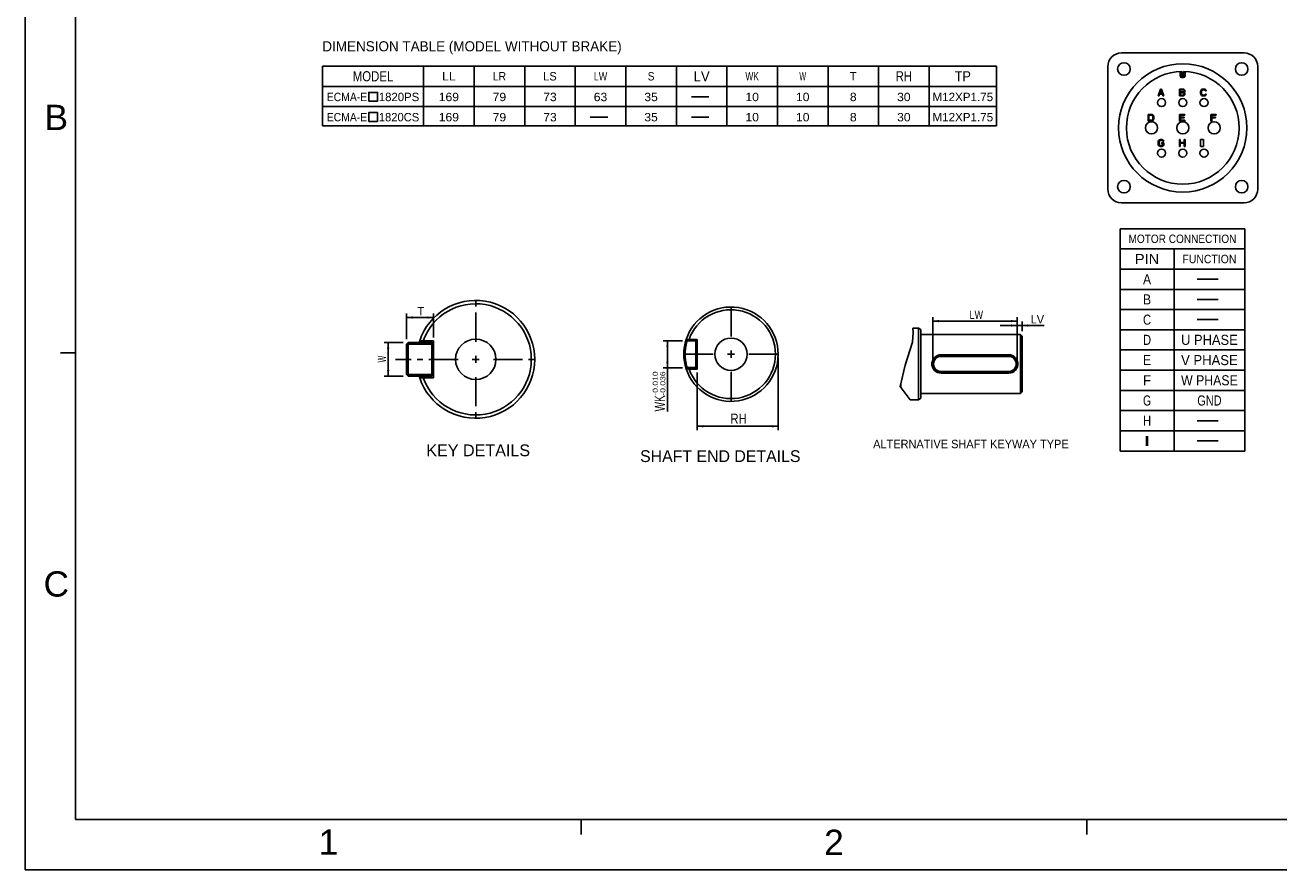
# Model space of a CAD drawing. Extents: x -74 to 556, y -98 to 347.
# Tile 1 of 26: x -74 to 298, y -98 to 153. Entities that reach past the tile are written whole.
import ezdxf
from ezdxf.enums import TextEntityAlignment as Align

# ---------------------------------------------------------------- set-up
doc = ezdxf.new("R2010")
doc.units = 0
doc.header["$LTSCALE"] = 23.1
doc.header["$MEASUREMENT"] = 0
doc.linetypes.add('CENTER', pattern=[0.6, 0.375, -0.075, 0.075, -0.075])
doc.layers.get('0').update_dxf_attribs({"linetype": 'CONTINUOUS'})
for name, color, linetype in [('8_ALL_NOTES_BALLOONS_SYMBOLS_GT', 7, 'CONTINUOUS'), ('DEFAULT_1', 7, 'CENTER'), ('DRAWING FRAME', 1, 'CONTINUOUS')]:
    doc.layers.add(name, color=color, linetype=linetype)
doc.styles.add('ARIAL', font='ARIAL.TTF')
doc.styles.add('TEXTSTYLE_0', font='txt', dxfattribs={"width": 0.8})
doc.dimstyles.new('DIMSTYLE_1', dxfattribs={"dimtxt": 3, "dimasz": 0.18, "dimexe": 0.18, "dimexo": 0.0625, "dimgap": 0.09, "dimtad": 0, "dimtih": 1, "dimtoh": 1, "dimdec": 4, "dimlfac": 1.25, "dimzin": 0, "dimdsep": 46, "dimtxsty": 'Standard', "dimcen": 0.09, "dimadec": 0, "dimazin": 0, "dimtol": 1, "dimtp": -0.01, "dimtm": 0.036, "dimtfac": 1, "dimtdec": 4, "dimtofl": 0, "dimtmove": 0, "dimatfit": 0, "dimfxl": 0, "dimtolj": 1, "dimtzin": 0, "dimarcsym": 0})
doc.dimstyles.new('DIMSTYLE_2', dxfattribs={"dimtxt": 3, "dimasz": 0.18, "dimexe": 0.18, "dimexo": 0.0625, "dimgap": 0.09, "dimtad": 0, "dimtih": 1, "dimtoh": 1, "dimdec": 4, "dimlfac": 1.25, "dimzin": 0, "dimdsep": 46, "dimtxsty": 'Standard', "dimcen": 0.09, "dimadec": 0, "dimazin": 0, "dimtol": 1, "dimtm": 0.2, "dimtfac": 1, "dimtdec": 4, "dimtofl": 0, "dimtmove": 0, "dimatfit": 0, "dimfxl": 0, "dimtolj": 1, "dimtzin": 0, "dimarcsym": 0})
doc.dimstyles.new('DIMSTYLE_5', dxfattribs={"dimtxt": 2.5, "dimasz": 0.18, "dimexe": 0.18, "dimexo": 0.0625, "dimgap": 0.09, "dimtad": 0, "dimtih": 1, "dimtoh": 1, "dimdec": 4, "dimlfac": 2, "dimzin": 0, "dimdsep": 46, "dimtxsty": 'Standard', "dimcen": 0.09, "dimadec": 0, "dimazin": 0, "dimtp": 1e-05, "dimtm": 1e-05, "dimtfac": 1, "dimtdec": 4, "dimtofl": 0, "dimtmove": 0, "dimatfit": 0, "dimfxl": 0, "dimtolj": 1, "dimtzin": 0, "dimarcsym": 0})
doc.dimstyles.new('DIMSTYLE_6', dxfattribs={"dimtxt": 2.5, "dimasz": 0.18, "dimexe": 0.18, "dimexo": 0.0625, "dimgap": 0.09, "dimtad": 0, "dimtih": 1, "dimtoh": 1, "dimdec": 4, "dimzin": 0, "dimdsep": 46, "dimtxsty": 'Standard', "dimcen": 0.09, "dimadec": 0, "dimazin": 0, "dimtp": 1e-05, "dimtm": 1e-05, "dimtfac": 1, "dimtdec": 4, "dimtofl": 0, "dimtmove": 0, "dimatfit": 0, "dimfxl": 0, "dimtolj": 1, "dimtzin": 0, "dimarcsym": 0})

# ---------------------------------------------------------------- blocks, each defined once
blk = doc.blocks.new('*D0')
at = {"color": 7, "linetype": 'Continuous'}
for p, q in [((121.13, 58.85), (115.47, 58.85)), ((116.67, 58.85), (116.67, 54.85)), ((116.67, 50.85), (116.67, 54.85)), ((116.67, 54.85), (116.67, 37.86)), ((121.13, 50.85), (115.47, 50.85))]:
    blk.add_line(p, q, dxfattribs=at)
for points in [[(117.02, 57.05), (116.67, 58.85), (116.32, 57.05)], [(116.32, 52.65), (116.67, 50.85), (117.02, 52.65)]]:
    blk.add_solid(points, dxfattribs=at)
at = {"color": 7, "linetype": 'Continuous', "style": 'TEXTSTYLE_0', "width": 0.8}
blk.add_text('WK', height=3, rotation=90, dxfattribs=at).set_placement((115.92, 37.86), (115.92, 42.66), align=Align.FIT)
blk = doc.blocks.new('*D1')
at = {"color": 7, "linetype": 'Continuous'}
for p, q in [((149.55, 53.85), (149.55, 32.25)), ((125.55, 49.45), (125.55, 32.25)), ((125.55, 33.45), (137.55, 33.45)), ((149.55, 33.45), (137.55, 33.45))]:
    blk.add_line(p, q, dxfattribs=at)
for points in [[(127.35, 33.8), (125.55, 33.45), (127.35, 33.1)], [(147.75, 33.1), (149.55, 33.45), (147.75, 33.8)]]:
    blk.add_solid(points, dxfattribs=at)
at = {"color": 7, "linetype": 'Continuous', "style": 'TEXTSTYLE_0', "width": 0.96}
blk.add_text('RH', height=3, dxfattribs=at).set_placement((135.4, 34.2), (140.2, 34.2), align=Align.FIT)
blk = doc.blocks.new('*D14')
at = {"color": 7, "linetype": 'Continuous'}
for p, q in [((195.42, 52.96), (195.42, 65.88)), ((195.42, 64.68), (207.92, 64.68)), ((220.42, 64.68), (207.92, 64.68)), ((220.42, 52.96), (220.42, 65.88))]:
    blk.add_line(p, q, dxfattribs=at)
for points in [[(197.22, 65.03), (195.42, 64.68), (197.22, 64.33)], [(218.62, 64.33), (220.42, 64.68), (218.62, 65.03)]]:
    blk.add_solid(points, dxfattribs=at)
at = {"color": 7, "linetype": 'Continuous', "style": 'TEXTSTYLE_0', "width": 0.8}
blk.add_text('LW', height=2.5, dxfattribs=at).set_placement((206.34, 65.31), (210.34, 65.31), align=Align.FIT)
blk = doc.blocks.new('*D15')
at = {"color": 7, "linetype": 'Continuous'}
for p, q in [((220.42, 63.36), (215.42, 63.36)), ((215.42, 63.36), (221.17, 63.36)), ((220.42, 52.96), (220.42, 64.56)), ((228.45, 63.36), (221.17, 63.36)), ((221.92, 61.71), (221.92, 64.56)), ((221.92, 63.36), (228.45, 63.36))]:
    blk.add_line(p, q, dxfattribs=at)
for points in [[(218.62, 63.01), (220.42, 63.36), (218.62, 63.71)], [(223.72, 63.71), (221.92, 63.36), (223.72, 63.01)]]:
    blk.add_solid(points, dxfattribs=at)
at = {"color": 7, "linetype": 'Continuous', "style": 'TEXTSTYLE_0', "width": 0.8}
blk.add_text('LV', height=2.5, dxfattribs=at).set_placement((224.45, 63.98), (228.45, 63.98), align=Align.FIT)
blk = doc.blocks.new('*D17')
at = {"color": 7, "linetype": 'Continuous'}
for p, q in [((39.3, 59.32), (39.3, 66.94)), ((39.3, 65.74), (43.3, 65.74)), ((47.3, 65.74), (43.3, 65.74)), ((47.3, 59.82), (47.3, 66.94))]:
    blk.add_line(p, q, dxfattribs=at)
for points in [[(41.1, 66.09), (39.3, 65.74), (41.1, 65.39)], [(45.5, 65.39), (47.3, 65.74), (45.5, 66.09)]]:
    blk.add_solid(points, dxfattribs=at)
at = {"color": 7, "linetype": 'Continuous', "style": 'TEXTSTYLE_0', "width": 1.2}
blk.add_text('T', height=2.5, dxfattribs=at).set_placement((42.53, 66.37), (44.53, 66.37), align=Align.FIT)
blk = doc.blocks.new('*D18')
at = {"color": 7, "linetype": 'Continuous'}
for p, q in [((38.3, 58.32), (32.63, 58.32)), ((33.83, 58.32), (33.83, 53.32)), ((33.83, 48.32), (33.83, 53.32)), ((38.3, 48.32), (32.63, 48.32))]:
    blk.add_line(p, q, dxfattribs=at)
for points in [[(34.18, 56.52), (33.83, 58.32), (33.48, 56.52)], [(33.48, 50.12), (33.83, 48.32), (34.18, 50.12)]]:
    blk.add_solid(points, dxfattribs=at)
at = {"color": 7, "linetype": 'Continuous', "style": 'TEXTSTYLE_0', "width": 0.8}
blk.add_text('W', height=2.5, rotation=90, dxfattribs=at).set_placement((33.2, 52.39), (33.2, 54.39), align=Align.FIT)

msp = doc.modelspace()

# ---------------------------------------------------------------- linework, layer by layer
at = {"color": 7, "linetype": 'Continuous'}
for p, q in [((287.826446, 144.258517), (251.376446, 144.258517)), ((14.331992, 140.354825), (214.331992, 140.354825)), ((14.331992, 140.354825), (14.331992, 122.644972)), ((44.331992, 140.354825), (44.331992, 122.644972)), ((59.331992, 140.354825), (59.331992, 122.644972)), ((74.331992, 140.354825), (74.331992, 122.644972)), ((89.331992, 140.354825), (89.331992, 122.644972)), ((104.331992, 140.354825), (104.331992, 122.644972)), ((119.331992, 140.354825), (119.331992, 122.644972)), ((134.331992, 140.354825), (134.331992, 122.644972)), ((149.331992, 140.354825), (149.331992, 122.644972)), ((164.331992, 140.354825), (164.331992, 122.644972)), ((179.331992, 140.354825), (179.331992, 122.644972)), ((194.331992, 140.354825), (194.331992, 122.644972)), ((214.331992, 140.354825), (214.331992, 122.644972)), ((247.376446, 140.258517), (247.376446, 103.808517)), ((268.851446, 138.736687), (268.851446, 137.473517)), ((269.351446, 138.751648), (269.351446, 136.973517)), ((269.851446, 136.973517), (269.851446, 138.751648)), ((270.351446, 137.473517), (270.351446, 138.736687)), ((291.826446, 103.808517), (291.826446, 140.258517)), ((14.331992, 134.354825), (214.331992, 134.354825)), ((268.851446, 137.473517), (270.351446, 137.473517)), ((269.351446, 136.973517), (269.851446, 136.973517)), ((123.811163, 131.211163), (129.019493, 131.211163)), ((262.301446, 131.533517), (262.968113, 133.533517)), ((262.551446, 131.533517), (262.301446, 131.533517)), ((262.718113, 132.044155), (262.551446, 131.533517)), ((263.551446, 132.044155), (262.718113, 132.044155)), ((262.75978, 132.214368), (263.13478, 133.363304)), ((263.50978, 132.214368), (262.75978, 132.214368)), ((262.968113, 133.533517), (263.301446, 133.533517)), ((263.13478, 133.363304), (263.50978, 132.214368)), ((263.301446, 133.533517), (263.968113, 131.533517)), ((263.718113, 131.533517), (263.551446, 132.044155)), ((263.968113, 131.533517), (263.718113, 131.533517)), ((268.601446, 131.533517), (268.601446, 133.533517)), ((268.601446, 133.533517), (269.668113, 133.533517)), ((269.668113, 131.533517), (268.601446, 131.533517)), ((268.868113, 133.278198), (268.868113, 132.682453)), ((269.712557, 133.278198), (268.868113, 133.278198)), ((268.868113, 132.682453), (269.712557, 132.682453)), ((268.868113, 131.788836), (268.868113, 132.427134)), ((268.868113, 132.427134), (269.712557, 132.427134)), ((269.712557, 131.788836), (268.868113, 131.788836)), ((269.668113, 133.533517), (269.890335, 133.490964)), ((269.890335, 131.57607), (269.668113, 131.533517)), ((269.845891, 133.235645), (269.712557, 133.278198)), ((269.712557, 132.682453), (269.845891, 132.725006)), ((269.712557, 132.427134), (269.845891, 132.384581)), ((269.845891, 131.831389), (269.712557, 131.788836)), ((269.93478, 133.150538), (269.845891, 133.235645)), ((269.845891, 132.725006), (269.93478, 132.810113)), ((269.845891, 132.384581), (269.93478, 132.299474)), ((269.93478, 131.916496), (269.845891, 131.831389)), ((269.890335, 133.490964), (270.068113, 133.363304)), ((270.068113, 131.70373), (269.890335, 131.57607)), ((269.979224, 133.022879), (269.93478, 133.150538)), ((269.93478, 132.810113), (269.979224, 132.937772)), ((269.93478, 132.299474), (269.979224, 132.171815)), ((269.979224, 132.044155), (269.93478, 131.916496)), ((269.979224, 132.937772), (269.979224, 133.022879)), ((270.068113, 132.597347), (269.979224, 132.554793)), ((269.979224, 132.554793), (270.068113, 132.51224)), ((269.979224, 132.171815), (269.979224, 132.044155)), ((270.068113, 133.363304), (270.201446, 133.193091)), ((270.201446, 132.767559), (270.068113, 132.597347)), ((270.068113, 132.51224), (270.201446, 132.342028)), ((270.201446, 131.873942), (270.068113, 131.70373)), ((270.201446, 133.193091), (270.245891, 133.065432)), ((270.245891, 132.895219), (270.201446, 132.767559)), ((270.201446, 132.342028), (270.245891, 132.214368)), ((270.245891, 132.001602), (270.201446, 131.873942)), ((270.245891, 133.065432), (270.245891, 132.895219)), ((270.245891, 132.214368), (270.245891, 132.001602)), ((274.901446, 132.852666), (274.944, 133.065432)), ((274.901446, 132.214368), (274.901446, 132.852666)), ((274.944, 132.001602), (274.901446, 132.214368)), ((274.944, 133.065432), (275.029106, 133.235645)), ((275.029106, 131.831389), (274.944, 132.001602)), ((275.029106, 133.235645), (275.199319, 133.405857)), ((275.199319, 131.661176), (275.029106, 131.831389)), ((275.199319, 133.022879), (275.156766, 132.852666)), ((275.156766, 132.852666), (275.156766, 132.214368)), ((275.156766, 132.214368), (275.199319, 132.044155)), ((275.199319, 133.405857), (275.369532, 133.490964)), ((275.284425, 133.150538), (275.199319, 133.022879)), ((275.199319, 132.044155), (275.284425, 131.916496)), ((275.369532, 131.57607), (275.199319, 131.661176)), ((275.412085, 133.235645), (275.284425, 133.150538)), ((275.284425, 131.916496), (275.412085, 131.831389)), ((275.369532, 133.490964), (275.582297, 133.533517)), ((275.582297, 131.533517), (275.369532, 131.57607)), ((275.582297, 133.278198), (275.412085, 133.235645)), ((275.412085, 131.831389), (275.582297, 131.788836)), ((275.582297, 133.533517), (275.965276, 133.533517)), ((275.965276, 133.278198), (275.582297, 133.278198)), ((275.582297, 131.788836), (275.965276, 131.788836)), ((275.965276, 131.533517), (275.582297, 131.533517)), ((275.965276, 133.533517), (276.178042, 133.490964)), ((276.135489, 133.235645), (275.965276, 133.278198)), ((275.965276, 131.788836), (276.135489, 131.831389)), ((276.178042, 131.57607), (275.965276, 131.533517)), ((276.263149, 133.150538), (276.135489, 133.235645)), ((276.135489, 131.831389), (276.263149, 131.916496)), ((276.178042, 133.490964), (276.348255, 133.405857)), ((276.348255, 131.661176), (276.178042, 131.57607)), ((276.305702, 133.022879), (276.263149, 133.150538)), ((276.263149, 131.916496), (276.305702, 132.044155)), ((276.561021, 133.022879), (276.305702, 133.022879)), ((276.305702, 132.044155), (276.561021, 132.044155)), ((276.348255, 133.405857), (276.518468, 133.235645)), ((276.518468, 131.831389), (276.348255, 131.661176)), ((276.518468, 133.235645), (276.561021, 133.022879)), ((276.561021, 132.044155), (276.518468, 131.831389)), ((14.331992, 128.354825), (214.331992, 128.354825)), ((93.811162, 125.211166), (99.019492, 125.211166)), ((123.811163, 125.211166), (129.019493, 125.211166)), ((259.301446, 124.033517), (259.301446, 126.033517)), ((259.301446, 126.033517), (260.301446, 126.033517)), ((260.301446, 124.033517), (259.301446, 124.033517)), ((259.551446, 124.288836), (259.551446, 125.778198)), ((259.551446, 125.778198), (260.301446, 125.778198)), ((260.301446, 124.288836), (259.551446, 124.288836)), ((260.301446, 126.033517), (260.50978, 125.990964)), ((260.301446, 125.778198), (260.468113, 125.735645)), ((260.468113, 124.331389), (260.301446, 124.288836)), ((260.50978, 124.07607), (260.301446, 124.033517)), ((260.468113, 125.735645), (260.593113, 125.650538)), ((260.593113, 124.416496), (260.468113, 124.331389)), ((260.50978, 125.990964), (260.676446, 125.905857)), ((260.676446, 124.161176), (260.50978, 124.07607)), ((260.593113, 125.650538), (260.676446, 125.522879)), ((260.676446, 124.544155), (260.593113, 124.416496)), ((260.676446, 125.905857), (260.843113, 125.735645)), ((260.676446, 125.522879), (260.718113, 125.352666)), ((260.718113, 124.714368), (260.676446, 124.544155)), ((260.843113, 124.331389), (260.676446, 124.161176)), ((260.718113, 125.352666), (260.718113, 124.714368)), ((260.843113, 125.735645), (260.926446, 125.565432)), ((260.926446, 124.501602), (260.843113, 124.331389)), ((260.926446, 125.565432), (260.968113, 125.352666)), ((260.968113, 124.714368), (260.926446, 124.501602)), ((260.968113, 125.352666), (260.968113, 124.714368)), ((268.601446, 124.033517), (268.601446, 126.033517)), ((268.601446, 126.033517), (270.23781, 126.033517)), ((270.23781, 124.033517), (268.601446, 124.033517)), ((268.874174, 125.778198), (268.874174, 125.225006)), ((270.23781, 125.778198), (268.874174, 125.778198)), ((268.874174, 125.225006), (270.055992, 125.225006)), ((268.874174, 124.969687), (268.874174, 124.288836)), ((270.055992, 124.969687), (268.874174, 124.969687)), ((268.874174, 124.288836), (270.23781, 124.288836)), ((270.055992, 125.225006), (270.055992, 124.969687)), ((270.23781, 126.033517), (270.23781, 125.778198)), ((270.23781, 124.288836), (270.23781, 124.033517)), ((277.901446, 126.033517), (279.53781, 126.033517)), ((277.901446, 124.033517), (277.901446, 126.033517)), ((278.174174, 124.033517), (277.901446, 124.033517)), ((279.53781, 125.778198), (278.174174, 125.778198)), ((278.174174, 125.778198), (278.174174, 125.225006)), ((278.174174, 125.225006), (279.355992, 125.225006)), ((279.355992, 124.969687), (278.174174, 124.969687)), ((278.174174, 124.969687), (278.174174, 124.033517)), ((279.355992, 125.225006), (279.355992, 124.969687)), ((279.53781, 126.033517), (279.53781, 125.778198)), ((14.331992, 122.644972), (214.331992, 122.644972)), ((262.301446, 117.852666), (262.344, 118.065432)), ((262.301446, 117.214368), (262.301446, 117.852666)), ((262.344, 117.001602), (262.301446, 117.214368)), ((262.344, 118.065432), (262.429106, 118.235645)), ((262.429106, 116.831389), (262.344, 117.001602)), ((262.429106, 118.235645), (262.599319, 118.405857)), ((262.599319, 116.661176), (262.429106, 116.831389)), ((262.599319, 118.022879), (262.556766, 117.852666)), ((262.556766, 117.852666), (262.556766, 117.214368)), ((262.556766, 117.214368), (262.599319, 117.044155)), ((262.599319, 118.405857), (262.769532, 118.490964)), ((262.684425, 118.150538), (262.599319, 118.022879)), ((262.599319, 117.044155), (262.684425, 116.916496)), ((262.769532, 116.57607), (262.599319, 116.661176)), ((262.812085, 118.235645), (262.684425, 118.150538)), ((262.684425, 116.916496), (262.812085, 116.831389)), ((262.769532, 118.490964), (262.982297, 118.533517)), ((262.982297, 116.533517), (262.769532, 116.57607)), ((262.982297, 118.278198), (262.812085, 118.235645)), ((262.812085, 116.831389), (262.982297, 116.788836)), ((262.982297, 118.533517), (263.365276, 118.533517)), ((263.365276, 118.278198), (262.982297, 118.278198)), ((262.982297, 116.788836), (263.365276, 116.788836)), ((263.365276, 116.533517), (262.982297, 116.533517)), ((263.322723, 117.384581), (263.322723, 117.6399)), ((263.322723, 117.6399), (263.961021, 117.6399)), ((263.705702, 117.384581), (263.322723, 117.384581)), ((263.365276, 118.533517), (263.578042, 118.490964)), ((263.535489, 118.235645), (263.365276, 118.278198)), ((263.365276, 116.788836), (263.535489, 116.831389)), ((263.578042, 116.57607), (263.365276, 116.533517)), ((263.663149, 118.150538), (263.535489, 118.235645)), ((263.535489, 116.831389), (263.663149, 116.916496)), ((263.578042, 118.490964), (263.748255, 118.405857)), ((263.748255, 116.661176), (263.578042, 116.57607)), ((263.705702, 118.022879), (263.663149, 118.150538)), ((263.663149, 116.916496), (263.705702, 117.044155)), ((263.961021, 118.022879), (263.705702, 118.022879)), ((263.705702, 117.044155), (263.705702, 117.384581)), ((263.748255, 118.405857), (263.918468, 118.235645)), ((263.918468, 116.831389), (263.748255, 116.661176)), ((263.918468, 118.235645), (263.961021, 118.022879)), ((263.961021, 117.001602), (263.918468, 116.831389)), ((263.961021, 117.6399), (263.961021, 117.001602)), ((268.601446, 118.533517), (268.851446, 118.533517)), ((268.601446, 116.533517), (268.601446, 118.533517)), ((268.851446, 116.533517), (268.601446, 116.533517)), ((268.851446, 118.533517), (268.851446, 117.725006)), ((268.851446, 117.725006), (270.018113, 117.725006)), ((270.018113, 117.469687), (268.851446, 117.469687)), ((268.851446, 117.469687), (268.851446, 116.533517)), ((270.018113, 118.533517), (270.268113, 118.533517)), ((270.018113, 117.725006), (270.018113, 118.533517)), ((270.018113, 116.533517), (270.018113, 117.469687)), ((270.268113, 116.533517), (270.018113, 116.533517)), ((270.268113, 118.533517), (270.268113, 116.533517)), ((274.901446, 118.533517), (275.758589, 118.533517)), ((274.901446, 116.533517), (274.901446, 118.533517)), ((275.758589, 116.533517), (274.901446, 116.533517)), ((275.758589, 118.533517), (275.758589, 116.533517)), ((251.376446, 99.808517), (287.826446, 99.808517)), ((251.001485, 92.103716), (288.001485, 92.103716)), ((251.001485, 92.103716), (251.001485, 26.103716)), ((288.001485, 92.103716), (288.001485, 26.103716)), ((251.001485, 86.103716), (288.001485, 86.103716)), ((267.001485, 86.103716), (267.001485, 26.103716)), ((251.001485, 80.103716), (288.001485, 80.103716)), ((273.876478, 77.103717), (280.12649, 77.103717)), ((251.001485, 74.103716), (288.001485, 74.103716)), ((273.876478, 71.103714), (280.12649, 71.103714)), ((251.001485, 68.103716), (288.001485, 68.103716)), ((273.876478, 65.103718), (280.12649, 65.103718)), ((189.357787, 58.401453), (189.56297, 61.322531)), ((189.56297, 61.322531), (189.551644, 62.582211)), ((191.172171, 62.582211), (189.551644, 62.582211)), ((191.172175, 41.332209), (191.172175, 62.582212)), ((191.922171, 62.149196), (191.172175, 62.582212)), ((191.922171, 41.765225), (191.922171, 62.149196)), ((221.422159, 60.707208), (191.922171, 60.707208)), ((221.422159, 43.207213), (221.422159, 60.707208)), ((221.922166, 60.207209), (221.422159, 60.707208)), ((221.922166, 43.707212), (221.922166, 60.207209)), ((251.001485, 62.103716), (288.001485, 62.103716)), ((39.302418, 57.819246), (39.802418, 58.319246)), ((39.302418, 48.819246), (39.302418, 57.819246)), ((39.552418, 58.069246), (39.802418, 57.819246)), ((46.802418, 58.319246), (39.802418, 58.319246)), ((39.802418, 48.819246), (39.802418, 57.819246)), ((46.802418, 57.819246), (39.802418, 57.819246)), ((43.180882, 58.794147), (43.185055, 58.8068)), ((43.524456, 58.319246), (43.180882, 58.794147)), ((44.226295, 58.805255), (44.270948, 58.319246)), ((44.246447, 58.819246), (47.302418, 58.819246)), ((47.302418, 57.819246), (46.802418, 58.319246)), ((47.052418, 58.069246), (46.802418, 57.819246)), ((46.802418, 48.819246), (46.802418, 57.819246)), ((47.302418, 47.819246), (47.302418, 58.819246)), ((122.253106, 59.233464), (122.256445, 59.243586)), ((122.527966, 58.853543), (122.253106, 59.233464)), ((122.527966, 58.853543), (125.150335, 58.853543)), ((123.089437, 59.242351), (123.12516, 58.853543)), ((123.105559, 59.253543), (125.550335, 59.253543)), ((125.150335, 58.853543), (125.150335, 50.853543)), ((125.550335, 50.453543), (125.550335, 59.253543)), ((135.550335, 55.903543), (135.550335, 53.803543)), ((187.189481, 51.580225), (189.357787, 58.401453)), ((251.001485, 56.103716), (288.001485, 56.103716)), ((60.852418, 53.319246), (58.752418, 53.319246)), ((59.802418, 54.369246), (59.802418, 52.269246)), ((136.600335, 54.853543), (134.500335, 54.853543)), ((197.922167, 54.207212), (197.922167, 54.694664)), ((217.922168, 54.694664), (197.922167, 54.694664)), ((217.922168, 54.457209), (197.922167, 54.457209)), ((217.922168, 54.207212), (197.922167, 54.207212)), ((217.922168, 54.207212), (217.922168, 54.694664)), ((39.302418, 48.819246), (39.802418, 48.319246)), ((39.802418, 48.819246), (39.552418, 48.569246)), ((46.802418, 48.819246), (39.802418, 48.819246)), ((46.802418, 48.819246), (47.052418, 48.569246)), ((47.302418, 48.819246), (46.802418, 48.319246)), ((122.527966, 50.853543), (122.253106, 50.473622)), ((122.253106, 50.473622), (122.256445, 50.4635)), ((122.527966, 50.853543), (125.150335, 50.853543)), ((123.089437, 50.464736), (123.12516, 50.853543)), ((123.105554, 50.453543), (125.550335, 50.453543)), ((185.773361, 45.283506), (187.189481, 51.580225)), ((197.922167, 49.707209), (197.922167, 49.219757)), ((197.922167, 49.707209), (217.922168, 49.707209)), ((217.922168, 49.457212), (197.922167, 49.457212)), ((217.922168, 49.219757), (197.922167, 49.219757)), ((217.922168, 49.219757), (217.922168, 49.707209)), ((251.001485, 50.103716), (288.001485, 50.103716)), ((46.802418, 48.319246), (39.802418, 48.319246)), ((43.524456, 48.319246), (43.180882, 47.844345)), ((43.180882, 47.844345), (43.185055, 47.831692)), ((44.226295, 47.833236), (44.270948, 48.319246)), ((44.246441, 47.819246), (47.302418, 47.819246)), ((188.715145, 41.332211), (185.773361, 45.283506)), ((185.922175, 45.083633), (185.922175, 45.945179)), ((191.172171, 41.332211), (188.715145, 41.332211)), ((191.922171, 41.765225), (191.172175, 41.332209)), ((221.422159, 43.207213), (191.922171, 43.207213)), ((221.922166, 43.707212), (221.422159, 43.207213)), ((251.001485, 44.103716), (288.001485, 44.103716)), ((251.001485, 38.103716), (288.001485, 38.103716)), ((273.876478, 35.103717), (280.12649, 35.103717)), ((251.001485, 32.103716), (288.001485, 32.103716)), ((251.001485, 26.103716), (288.001485, 26.103716)), ((273.876478, 29.103714), (280.12649, 29.103714))]:
    msp.add_line(p, q, dxfattribs=at)
for points in [[(28.064911, 129.961173), (30.669076, 129.961173), (30.669076, 132.565332), (28.064911, 132.565332), (28.064911, 129.961173)], [(28.064911, 123.961164), (30.669076, 123.961164), (30.669076, 126.565336), (28.064911, 126.565336), (28.064911, 123.961164)], [(197.922167, 54.694664), (197.353934, 54.636178), (196.804415, 54.460477), (196.302858, 54.173676), (195.874475, 53.789564), (195.536955, 53.324787), (195.305101, 52.801831), (195.187169, 52.244172), (195.186848, 51.673305), (195.304858, 51.113359), (195.536968, 50.589615), (195.874206, 50.125151), (196.30196, 49.741393), (196.802877, 49.454623), (197.352396, 49.278563), (197.922167, 49.219757)], [(217.922168, 54.694664), (218.491926, 54.635864), (219.041433, 54.459811), (219.542336, 54.17306), (219.970104, 53.789314), (220.307355, 53.324825), (220.539554, 52.800876), (220.657551, 52.240443), (220.65709, 51.669563), (220.53917, 51.112359), (220.307355, 50.589596), (219.969847, 50.12485), (219.541465, 49.740739), (219.039895, 49.453937), (218.490388, 49.278236), (217.922168, 49.219757)]]:
    msp.add_lwpolyline(points, dxfattribs=at)
for centre, radius in [((252.141446, 139.493517), 1.865), ((269.601446, 122.033517), 19.04), ((287.061446, 139.493517), 1.865), ((263.301446, 129.533517), 1.2), ((269.601446, 129.533517), 1.2), ((275.901446, 129.533517), 1.2), ((260.301446, 122.033517), 1.805), ((269.601446, 122.033517), 1.805), ((278.901446, 122.033517), 1.805), ((263.301446, 114.533517), 1.2), ((269.601446, 114.533517), 1.2), ((275.901446, 114.533517), 1.2), ((252.141446, 104.573517), 1.865), ((287.061446, 104.573517), 1.865), ((135.550335, 54.853543), 4.8), ((59.802418, 53.319246), 6)]:
    msp.add_circle(centre, radius, dxfattribs=at)
for centre, radius, start, end in [((251.376446, 140.258517), 4, 90, 180), ((287.826446, 140.258517), 4, 0, 90), ((269.601446, 122.033517), 16.72, 90.85672719, 89.14327281), ((269.351446, 137.473517), 0.5, 180, 270), ((269.851446, 137.473517), 0.5, 270, 360), ((251.376446, 103.808517), 4, 180, 270), ((287.826446, 103.808517), 4, 270, 360), ((59.802418, 53.319246), 17.5, 198.27477987, 161.72522013), ((59.802418, 53.319246), 16.5, 199.47165188, 160.52834128), ((135.550335, 54.853543), 14, 198.27477987, 161.72522013), ((135.550335, 54.853543), 13.2, 199.47165188, 160.52834128), ((59.802418, 53.319246), 17.5, 161.76896529, 163.3647561), ((46.802418, 57.819246), 0.5, 0, 90), ((135.550335, 54.853543), 14, 161.76896529, 198.23103675), ((125.150335, 58.453543), 0.4, 0, 90), ((197.92217, 51.957211), 2.5, 90, 270), ((197.92217, 51.957211), 2.25, 90, 270), ((217.92217, 51.957211), 2.5, 270, 90), ((217.92217, 51.957211), 2.25, 270, 90), ((46.802418, 48.819246), 0.5, 270, 360), ((125.150335, 51.253543), 0.4, 270, 360), ((59.802418, 53.319246), 17.5, 196.63479639, 198.23103675)]:
    msp.add_arc(centre, radius, start, end, dxfattribs=at)
for points in [[(43.185055, 58.8068), (43.3022, 58.806639), (43.418982, 58.806475)], [(43.418982, 58.806475), (43.535399, 58.806309), (43.651453, 58.80614), (43.767145, 58.805969), (43.882475, 58.805794), (43.997443, 58.805618), (44.11205, 58.805438), (44.226295, 58.805255)], [(44.226295, 58.805255), (44.233232, 58.810165), (44.239871, 58.814863), (44.246447, 58.819246)], [(122.527947, 58.853543), (122.514292, 58.805444), (122.474903, 58.663666), (122.413923, 58.433602), (122.337547, 58.123523), (122.252979, 57.742715), (122.167968, 57.302155), (122.089663, 56.81174), (122.024458, 56.281244), (121.977711, 55.720945), (121.953406, 55.144016), (121.953438, 54.561541), (121.977823, 53.984362), (122.024679, 53.423715), (122.090004, 52.892947), (122.168397, 52.402517), (122.253425, 51.962235), (122.337929, 51.581941), (122.414182, 51.27248), (122.475034, 51.042939), (122.514328, 50.901513), (122.527948, 50.853543)], [(122.256445, 59.243586), (122.350161, 59.243458), (122.443586, 59.243327)], [(122.443586, 59.243327), (122.53672, 59.243194), (122.629564, 59.243059), (122.722117, 59.242922), (122.814381, 59.242782), (122.906355, 59.242641), (122.998041, 59.242497), (123.089437, 59.242351)], [(123.089437, 59.242351), (123.094986, 59.246279), (123.100298, 59.250037), (123.105559, 59.253543)], [(122.443612, 50.46376), (122.350176, 50.463629), (122.256445, 50.4635)], [(123.089437, 50.464736), (122.998055, 50.46459), (122.906381, 50.464446), (122.814414, 50.464304), (122.722154, 50.464165), (122.6296, 50.464028), (122.536753, 50.463893), (122.443612, 50.46376)], [(123.089437, 50.464736), (123.094986, 50.460808), (123.100297, 50.457051), (123.105554, 50.453543)], [(43.419014, 47.832017), (43.302219, 47.831853), (43.185055, 47.831692)], [(44.226295, 47.833236), (44.112068, 47.833054), (43.997475, 47.832874), (43.882516, 47.832697), (43.767191, 47.832523), (43.651499, 47.832352), (43.535441, 47.832183), (43.419014, 47.832017)], [(44.226295, 47.833236), (44.233231, 47.828327), (44.23987, 47.82363), (44.246441, 47.819246)]]:
    msp.add_spline(points, degree=3, dxfattribs=at)
at = {"layer": 'DEFAULT_1', "color": 7, "linetype": 'CENTER'}
for p, q in [((59.802418, 58.569246), (59.802418, 71.819246)), ((135.550335, 60.103543), (135.550335, 69.853543)), ((54.552418, 53.319246), (35.992293, 53.319246)), ((65.052418, 53.319246), (78.302418, 53.319246)), ((130.300335, 54.853543), (120.550335, 54.853543)), ((140.800335, 54.853543), (150.550335, 54.853543)), ((135.550335, 49.603543), (135.550335, 39.853543)), ((59.802418, 48.069246), (59.802418, 34.819246))]:
    msp.add_line(p, q, dxfattribs=at)
at = {"layer": 'DRAWING FRAME', "color": 4}
for p, q in [((-73.906977, 347.257831), (-73.906977, -98.242169)), ((-73.906977, -98.242169), (556.093023, -98.242169))]:
    msp.add_line(p, q, dxfattribs=at)
at = {"layer": 'DRAWING FRAME', "color": 3}
for p, q in [((-58.906977, 332.257831), (-58.906977, -83.242169)), ((-58.906977, 55.257831), (-63.406977, 55.257831)), ((541.093023, -83.242169), (-58.906977, -83.242169)), ((91.093023, -83.242169), (91.093023, -87.742169)), ((241.093023, -83.242169), (241.093023, -87.742169))]:
    msp.add_line(p, q, dxfattribs=at)

# ---------------------------------------------------------------- texts
at = {"color": 7, "linetype": 'Continuous', "style": 'TEXTSTYLE_0'}
for s, height, width, p, p2 in [('MODEL', 3, 0.857143, (23.331992, 135.854825), (35.331992, 135.854825)), ('LL', 2.5, 0.96, (49.831992, 136.104825), (53.831992, 136.104825)), ('LR', 2.5, 0.96, (64.831992, 136.104825), (68.831992, 136.104825)), ('LS', 2.5, 0.96, (79.831992, 136.104825), (83.831992, 136.104825)), ('LW', 2.5, 0.8, (94.831992, 136.104825), (98.831992, 136.104825)), ('S', 2.5, 1.2, (110.831992, 136.104825), (112.831992, 136.104825)), ('LV', 3, 0.8, (124.431992, 135.854825), (129.231992, 135.854825)), ('WK', 2.5, 0.8, (139.831992, 136.104825), (143.831992, 136.104825)), ('W', 2.5, 0.8, (155.831992, 136.104825), (157.831992, 136.104825)), ('T', 2.5, 1.2, (170.831992, 136.104825), (172.831992, 136.104825)), ('RH', 3, 0.96, (184.431992, 135.854825), (189.231992, 135.854825)), ('TP', 3, 0.96, (201.931992, 135.854825), (206.731992, 135.854825)), ('ECMA-E', 2.5, 0.847059, (15.613242, 129.961169), (27.613242, 129.961169)), ('1820PS', 2.5, 0.929032, (31.050742, 129.961169), (43.050742, 129.961169)), ('169', 2.5, 1.028571, (48.831992, 129.961169), (54.831992, 129.961169)), ('79', 2.5, 0.96, (64.831992, 129.961169), (68.831992, 129.961169)), ('73', 2.5, 0.96, (79.831992, 129.961169), (83.831992, 129.961169)), ('63', 2.5, 0.96, (94.831992, 129.961169), (98.831992, 129.961169)), ('35', 2.5, 0.96, (109.831992, 129.961169), (113.831992, 129.961169)), ('10', 2.5, 1.371429, (139.831992, 129.961169), (143.831992, 129.961169)), ('10', 2.5, 1.371429, (154.831992, 129.961169), (158.831992, 129.961169)), ('8', 2.5, 1.2, (170.831992, 129.961169), (172.831992, 129.961169)), ('30', 2.5, 1.066667, (184.831992, 129.961169), (188.831992, 129.961169)), ('M12XP1.75', 2.5, 0.981818, (195.331992, 129.961169), (213.331992, 129.961169)), ('ECMA-E', 2.5, 0.847059, (15.613242, 123.961169), (27.613242, 123.961169)), ('1820CS', 2.5, 0.929032, (31.050742, 123.961169), (43.050742, 123.961169)), ('169', 2.5, 1.028571, (48.831992, 123.961169), (54.831992, 123.961169)), ('79', 2.5, 0.96, (64.831992, 123.961169), (68.831992, 123.961169)), ('73', 2.5, 0.96, (79.831992, 123.961169), (83.831992, 123.961169)), ('35', 2.5, 0.96, (109.831992, 123.961169), (113.831992, 123.961169)), ('10', 2.5, 1.371429, (139.831992, 123.961169), (143.831992, 123.961169)), ('10', 2.5, 1.371429, (154.831992, 123.961169), (158.831992, 123.961169)), ('8', 2.5, 1.2, (170.831992, 123.961169), (172.831992, 123.961169)), ('30', 2.5, 1.066667, (184.831992, 123.961169), (188.831992, 123.961169)), ('M12XP1.75', 2.5, 0.981818, (195.331992, 123.961169), (213.331992, 123.961169)), ('MOTOR CONNECTION', 2.5, 0.834783, (253.501485, 87.853716), (285.501485, 87.853716)), ('PIN', 3, 1.028571, (255.401485, 81.603716), (262.601485, 81.603716)), ('FUNCTION', 2.5, 0.872727, (269.501485, 81.853716), (285.501485, 81.853716)), ('A', 3, 1.2, (257.801485, 75.603716), (260.201485, 75.603716)), ('B', 3, 1.2, (257.801485, 69.603716), (260.201485, 69.603716)), ('C', 3, 1.2, (257.801485, 63.603716), (260.201485, 63.603716)), ('D', 3, 1.2, (257.801485, 57.603716), (260.201485, 57.603716)), ('U PHASE', 3, 0.84, (269.101485, 57.603716), (285.901485, 57.603716)), ('E', 3, 1.2, (257.801485, 51.603716), (260.201485, 51.603716)), ('V PHASE', 3, 0.8, (269.101485, 51.603716), (285.901485, 51.603716)), ('F', 3, 1.2, (257.801485, 45.603716), (260.201485, 45.603716)), ('W PHASE', 3, 0.8, (269.101485, 45.603716), (285.901485, 45.603716)), ('G', 3, 1.2, (257.801485, 39.603716), (260.201485, 39.603716)), ('GND', 3, 0.9, (273.901485, 39.603716), (281.101485, 39.603716)), ('H', 3, 1.2, (257.801485, 33.603716), (260.201485, 33.603716)), ('I', 3, 2.4, (257.801485, 27.603716), (260.201485, 27.603716))]:
    msp.add_text(s, height=height, dxfattribs=dict(at, width=width)).set_placement(p, p2, align=Align.FIT)
at = {"layer": '8_ALL_NOTES_BALLOONS_SYMBOLS_GT', "color": 7, "linetype": 'Continuous', "style": 'TEXTSTYLE_0'}
for s, height, width, p, p2 in [('DIMENSION TABLE (MODEL WITHOUT BRAKE)', 3, 0.837736, (14.306056, 144.746699), (103.106056, 144.746699)), ('KEY DETAILS', 3.5, 0.851613, (45.139607, 24.560837), (75.939607, 24.560837)), ('SHAFT END DETAILS', 3.5, 0.832653, (108.572989, 22.840661), (156.172989, 22.840661)), ('ALTERNATIVE SHAFT KEYWAY TYPE', 2.5, 0.8, (177.73488, 26.949554), (235.73488, 26.949554))]:
    msp.add_text(s, height=height, dxfattribs=dict(at, width=width)).set_placement(p, p2, align=Align.FIT)
for s, width, p, p2 in [('-0.010', 1.152, (113.826313, 42.544952), (113.826313, 49.744952)), ('-0.036', 1.028571, (116.076313, 42.544952), (116.076313, 49.744952))]:
    msp.add_text(s, height=1.5, rotation=90, dxfattribs=dict(at, width=width)).set_placement(p, p2, align=Align.FIT)
at = {"layer": 'DRAWING FRAME', "color": 1, "style": 'ARIAL'}
for s, p in [('B', (-64.644411, 125.150846)), ('C', (-64.644411, -13.349154)), ('1', (16.101999, -89.985224)), ('2', (166.101999, -89.985224))]:
    msp.add_text(s, height=7.5, dxfattribs=at).set_placement(p, align=Align.MIDDLE)

# ---------------------------------------------------------------- dimensions: what is measured, and where the dimension line sits
at = {"color": 7, "linetype": 'Continuous'}
for base, p1, p2, angle, dimstyle, picture, middle in [((39.302418, 65.741544), (47.302418, 59.819246), (39.302418, 59.319246), 180, 'DIMSTYLE_6', '*D17', (43.529945, 67.616544)), ((33.825836, 48.319246), (38.302418, 58.319246), (38.302418, 48.319246), 270, 'DIMSTYLE_6', '*D18', (31.950836, 53.390859)), ((116.670231, 50.853543), (121.133927, 58.853543), (121.133927, 50.853543), 270, 'DIMSTYLE_1', '*D0', (114.420231, 40.26297))]:
    dim = msp.add_linear_dim(base=base, p1=p1, p2=p2, angle=angle, dimstyle=dimstyle, dxfattribs=at)
    dim.commit()
    dim.dimension.update_dxf_attribs({"geometry": picture, "text_midpoint": middle})
for base, p1, p2, dimstyle, picture, middle in [((220.42217, 64.683595), (195.42217, 52.957211), (220.42217, 52.957211), 'DIMSTYLE_5', '*D14', (208.344971, 66.558595)), ((221.92217, 63.357734), (220.42217, 52.957211), (221.92217, 61.707211), 'DIMSTYLE_5', '*D15', (226.454172, 65.232734)), ((149.550335, 33.44614), (125.550335, 49.453543), (149.550335, 53.853543), 'DIMSTYLE_2', '*D1', (137.802192, 35.69614))]:
    dim = msp.add_linear_dim(base=base, p1=p1, p2=p2, dimstyle=dimstyle, dxfattribs=at)
    dim.commit()
    dim.dimension.update_dxf_attribs({"geometry": picture, "text_midpoint": middle})

doc.saveas('drawing.dxf')
